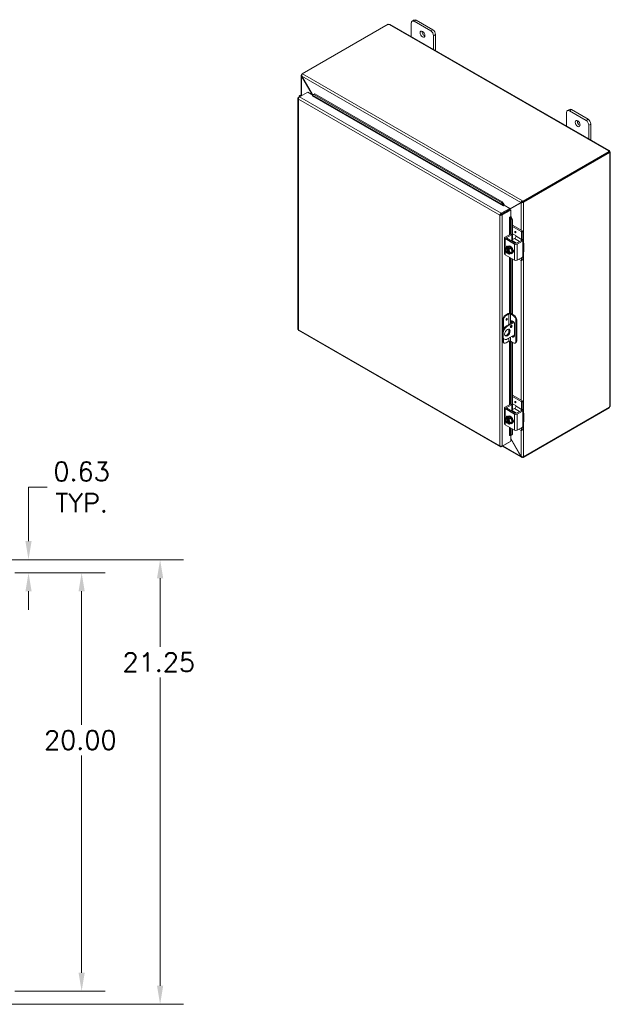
# Model space of a CAD drawing. Header units: inches. Extents: x 3 to 148, y 2 to 95.
# Tile 8 of 8: x 120 to 148, y 48 to 95. Entities that reach past the tile are written whole.
import ezdxf

# ---------------------------------------------------------------- set-up
doc = ezdxf.new("R2010")
doc.units = ezdxf.units.IN
doc.header["$LTSCALE"] = 9
doc.header["$MEASUREMENT"] = 0
for name, color, linetype, lineweight in [('Dimension (ANSI)', 7, 'Continuous', 5), ('Visible (ANSI)', 7, 'Continuous', 5), ('Visible Narrow (ANSI)', 7, 'Continuous', 5)]:
    doc.layers.add(name, color=color, linetype=linetype, lineweight=lineweight)
doc.styles.add('ROMANS', font='romans.shx')
doc.dimstyles.new('Default (ANSI)', dxfattribs={"dimscale": 9, "dimtxt": 0.1, "dimasz": 0.098425, "dimexe": 0.125, "dimexo": 0.0625, "dimgap": 0.031496, "dimtad": 0, "dimtih": 1, "dimtoh": 1, "dimrnd": 1e-08, "dimzin": 0, "dimdsep": 46, "dimtxsty": 'ROMANS', "dimcen": 0.09, "dimdle": 0.393701, "dimclrd": 256, "dimclre": 256, "dimclrt": 256, "dimadec": 0, "dimazin": 0, "dimtfac": 1, "dimtofl": 0, "dimtmove": 0, "dimatfit": 3, "dimfxl": 1, "dimtolj": 1, "dimtzin": 0, "dimlwd": -1, "dimlwe": -1, "dimarcsym": 0})

# ---------------------------------------------------------------- blocks, each defined once
blk = doc.blocks.new('*D28')
at = {"layer": 'Defpoints', "color": 0, "transparency": 16777216}
for p in [(115.943, 69.516), (126.408, 69.516), (115.943, 48.266)]:
    blk.add_point(p, dxfattribs=at)
at = {"layer": 'Dimension (ANSI)', "transparency": 16777216}
for p, q in [((116.505, 69.516), (127.533, 69.516)), ((126.408, 68.63), (126.408, 65.347)), ((126.408, 49.152), (126.408, 63.88)), ((116.505, 48.266), (127.533, 48.266))]:
    blk.add_line(p, q, dxfattribs=at)
for points in [[(126.261, 68.63), (126.556, 68.63), (126.408, 69.516)], [(126.261, 49.152), (126.556, 49.152), (126.408, 48.266)]]:
    blk.add_solid(points, dxfattribs=at)
at = {"layer": 'Dimension (ANSI)', "transparency": 16777216, "insert": (124.608, 65.064), "char_height": 0.9, "attachment_point": 1, "style": 'ROMANS'}
blk.add_mtext('\\A1;21.25', dxfattribs=at)
blk = doc.blocks.new('*D29')
at = {"layer": 'Defpoints', "color": 0, "transparency": 16777216}
for p in [(115.943, 69.516), (118.906, 68.891), (120.117, 68.891)]:
    blk.add_point(p, dxfattribs=at)
at = {"layer": 'Dimension (ANSI)', "transparency": 16777216}
for p, q in [((120.117, 70.402), (120.117, 72.98)), ((120.117, 72.98), (121.002, 72.98)), ((116.505, 69.516), (121.242, 69.516)), ((119.468, 68.891), (121.242, 68.891)), ((120.117, 68.005), (120.117, 67.119))]:
    blk.add_line(p, q, dxfattribs=at)
for points in [[(119.969, 70.402), (120.264, 70.402), (120.117, 69.516)], [(119.969, 68.005), (120.264, 68.005), (120.117, 68.891)]]:
    blk.add_solid(points, dxfattribs=at)
at = {"layer": 'Dimension (ANSI)', "transparency": 16777216, "insert": (122.657, 72.98), "char_height": 0.9, "attachment_point": 5, "style": 'ROMANS'}
blk.add_mtext('\\A1;0.63{\\PTYP.}', dxfattribs=at)
blk = doc.blocks.new('*D32')
at = {"layer": 'Defpoints', "color": 0, "transparency": 16777216}
for p in [(118.906, 68.891), (122.657, 68.891), (118.906, 48.891)]:
    blk.add_point(p, dxfattribs=at)
at = {"layer": 'Dimension (ANSI)', "transparency": 16777216}
for p, q in [((119.468, 68.891), (123.782, 68.891)), ((122.657, 68.005), (122.657, 61.625)), ((122.657, 49.777), (122.657, 60.158)), ((119.468, 48.891), (123.782, 48.891))]:
    blk.add_line(p, q, dxfattribs=at)
for points in [[(122.51, 68.005), (122.805, 68.005), (122.657, 68.891)], [(122.51, 49.777), (122.805, 49.777), (122.657, 48.891)]]:
    blk.add_solid(points, dxfattribs=at)
at = {"layer": 'Dimension (ANSI)', "transparency": 16777216, "insert": (120.857, 61.341), "char_height": 0.9, "attachment_point": 1, "style": 'ROMANS'}
blk.add_mtext('\\A1;20.00', dxfattribs=at)

msp = doc.modelspace()

# ---------------------------------------------------------------- linework, layer by layer
at = {"layer": 'Visible (ANSI)'}
for p, q in [((133.194, 92.743), (137.313, 95.115)), ((137.414, 95.097), (147.881, 89.07)), ((138.421, 94.517), (138.421, 95.168)), ((138.556, 95.309), (138.46, 95.254)), ((138.554, 95.245), (139.349, 94.787)), ((139.445, 94.842), (138.649, 95.3)), ((139.578, 93.851), (139.578, 94.612)), ((139.482, 94.557), (139.482, 93.906)), ((133.194, 92.717), (133.174, 92.706)), ((133.174, 92.706), (133.19, 92.697)), ((133.174, 92.702), (133.174, 92.706)), ((133.194, 92.743), (133.219, 92.728)), ((133.194, 92.703), (133.194, 92.743)), ((133.151, 91.713), (133.151, 92.664)), ((133.18, 92.622), (133.174, 92.619)), ((133.174, 92.619), (133.677, 91.748)), ((133.688, 91.741), (133.18, 92.622)), ((133.068, 91.629), (133.476, 91.864)), ((133.476, 91.864), (133.718, 91.724)), ((133.806, 91.778), (133.74, 91.742)), ((133.767, 91.748), (133.806, 91.778)), ((142.771, 86.616), (133.806, 91.778)), ((133, 91.564), (133, 80.529)), ((133.023, 91.602), (133.067, 91.628)), ((133.038, 91.593), (133.023, 91.602)), ((133.061, 91.659), (133.061, 91.625)), ((133.203, 91.707), (133.185, 91.71)), ((133.685, 91.679), (133.687, 91.68)), ((133.685, 91.679), (133.685, 91.679)), ((133.685, 91.679), (133.685, 91.679)), ((133.701, 91.712), (133.767, 91.748)), ((133.74, 91.742), (133.701, 91.712)), ((133.701, 91.712), (133.702, 91.711)), ((142.732, 86.586), (133.767, 91.748)), ((145.846, 90.241), (145.846, 90.892)), ((145.981, 91.033), (145.885, 90.978)), ((145.979, 90.969), (146.774, 90.511)), ((146.87, 90.566), (146.074, 91.024)), ((146.907, 90.281), (146.907, 89.631)), ((147.002, 89.576), (147.002, 90.336)), ((147.88, 89.03), (143.761, 86.658)), ((147.88, 88.984), (143.761, 86.612)), ((143.781, 86.598), (147.898, 88.969)), ((147.849, 89.054), (147.849, 89.061)), ((147.898, 88.969), (147.876, 88.982)), ((147.88, 88.984), (147.88, 89.03)), ((147.905, 89.029), (147.88, 89.014)), ((147.885, 89.002), (147.88, 89)), ((147.912, 89.018), (147.885, 89.002)), ((147.912, 88.953), (147.905, 88.957)), ((147.935, 88.976), (147.935, 76.875)), ((142.771, 86.616), (142.732, 86.586)), ((142.732, 86.586), (142.826, 86.457)), ((142.864, 86.487), (142.771, 86.616)), ((143.131, 86.276), (143.702, 86.608)), ((143.663, 86.585), (143.131, 86.276)), ((143.702, 86.608), (143.663, 86.585)), ((143.708, 86.598), (143.669, 86.575)), ((143.735, 86.672), (143.761, 86.658)), ((143.761, 86.612), (143.735, 86.627)), ((143.741, 86.621), (143.744, 86.622)), ((143.741, 86.621), (143.781, 86.598)), ((143.741, 86.617), (143.741, 86.621)), ((143.761, 86.658), (143.761, 86.612)), ((143.781, 86.598), (143.781, 86.594)), ((143.131, 86.304), (142.722, 86.069)), ((142.722, 86.023), (143.131, 86.259)), ((142.728, 86.013), (143.136, 86.248)), ((142.767, 85.991), (143.176, 86.226)), ((142.809, 86.424), (142.81, 86.424)), ((142.81, 86.424), (142.809, 86.424)), ((142.866, 86.457), (142.81, 86.424)), ((142.826, 86.457), (142.864, 86.487)), ((142.826, 86.457), (142.826, 86.456)), ((142.865, 86.486), (142.864, 86.487)), ((142.866, 86.457), (143.131, 86.304)), ((143.131, 86.263), (143.669, 86.575)), ((143.131, 86.259), (143.131, 86.304)), ((143.136, 86.248), (143.176, 86.226)), ((143.176, 86.226), (143.176, 85.919)), ((142.695, 86.001), (142.656, 85.978)), ((142.703, 86.012), (142.703, 86.001)), ((142.722, 86.023), (142.722, 86.069)), ((142.728, 86.013), (142.767, 85.991)), ((142.743, 86.035), (142.743, 86.022)), ((143.12, 85.887), (143.176, 85.919)), ((143.12, 85.887), (143.12, 85.887)), ((143.12, 85.887), (143.12, 85.887)), ((143.202, 85.903), (143.156, 85.885)), ((143.156, 85.885), (143.221, 85.74)), ((143.156, 85.885), (143.156, 85.885)), ((143.202, 85.903), (143.201, 85.904)), ((143.266, 85.758), (143.202, 85.903)), ((143.221, 85.74), (143.266, 85.758)), ((143.221, 85.049), (143.221, 85.74)), ((143.266, 84.809), (143.266, 85.758)), ((143.732, 85.231), (143.266, 85.499)), ((143.677, 85.199), (143.266, 85.435)), ((143.748, 85.203), (143.748, 84.877)), ((142.879, 84.897), (142.879, 84.131)), ((142.907, 84.935), (143.156, 85.079)), ((143.354, 84.601), (142.907, 84.859)), ((142.984, 84.916), (143.211, 85.047)), ((143.387, 84.646), (142.984, 84.878)), ((143.167, 85.08), (143.222, 85.048)), ((143.361, 84.864), (143.217, 84.781)), ((143.227, 85.038), (143.227, 84.786)), ((143.266, 85.09), (143.411, 85.006)), ((143.427, 84.979), (143.427, 84.979)), ((143.681, 84.777), (143.454, 84.646)), ((143.736, 84.745), (143.487, 84.601)), ((143.692, 84.826), (143.692, 85.171)), ((143.692, 84.778), (143.747, 84.746)), ((143.752, 84.736), (143.752, 84.605)), ((143.07, 84.466), (142.982, 84.415)), ((143.007, 84.36), (143.007, 84.384)), ((143.017, 84.366), (143.007, 84.36)), ((143.009, 84.387), (143.061, 84.417)), ((143.017, 84.188), (143.017, 84.366)), ((143.03, 84.487), (143.057, 84.502)), ((143.031, 84.49), (143.034, 84.489)), ((143.047, 84.361), (143.047, 84.337)), ((143.1, 84.394), (143.048, 84.364)), ((143.057, 84.328), (143.057, 84.165)), ((143.061, 84.417), (143.061, 84.371)), ((143.061, 84.417), (143.1, 84.394)), ((143.07, 84.466), (143.185, 84.4)), ((143.185, 84.4), (143.097, 84.349)), ((143.243, 84.252), (143.154, 84.201)), ((143.185, 84.4), (143.243, 84.252)), ((143.243, 84.252), (143.185, 84.17)), ((143.287, 84.301), (143.291, 84.304)), ((143.807, 84.62), (143.807, 84.274)), ((142.907, 84.093), (143.354, 83.835)), ((143.007, 84.182), (143.017, 84.188)), ((143.007, 84.159), (143.007, 84.182)), ((143.057, 84.185), (143.009, 84.157)), ((143.057, 84.165), (143.047, 84.159)), ((143.047, 84.159), (143.047, 84.136)), ((143.185, 84.17), (143.097, 84.119)), ((143.221, 81.266), (143.221, 83.912)), ((143.225, 84.149), (143.252, 84.164)), ((143.266, 81.24), (143.266, 83.885)), ((143.487, 83.835), (143.736, 83.978)), ((143.677, 83.819), (143.568, 83.882)), ((143.743, 83.85), (143.688, 83.818)), ((143.692, 83.828), (143.692, 83.953)), ((143.748, 83.991), (143.748, 83.86)), ((143.752, 84.137), (143.752, 84.006)), ((142.784, 80.975), (142.784, 80.424)), ((142.823, 80.952), (142.823, 80.53)), ((142.917, 81.204), (143.056, 81.285)), ((143.089, 81.258), (142.956, 81.182)), ((143.288, 81.182), (143.155, 81.258)), ((143.189, 81.285), (143.327, 81.205)), ((143.421, 80.952), (143.421, 79.956)), ((143.46, 80.975), (143.46, 79.979)), ((133.034, 80.47), (142.678, 74.916)), ((142.975, 80.699), (143.309, 80.891)), ((143.332, 80.859), (143.014, 80.676)), ((143.189, 80.822), (143.189, 80.875)), ((143.189, 80.675), (143.189, 80.708)), ((143.228, 80.898), (143.228, 80.844)), ((143.266, 80.866), (143.266, 80.926)), ((143.354, 80.78), (143.354, 80.205)), ((142.776, 80.354), (142.776, 80.201)), ((142.784, 80.141), (142.784, 79.978)), ((142.815, 80.332), (142.815, 80.178)), ((142.823, 80.079), (142.823, 79.956)), ((142.835, 80.072), (142.874, 80.049)), ((143.014, 80.063), (143.354, 80.259)), ((142.823, 79.892), (142.862, 79.87)), ((142.956, 79.879), (143.089, 79.955)), ((143.155, 79.955), (143.288, 79.879)), ((143.221, 76.925), (143.221, 79.918)), ((143.266, 76.685), (143.266, 79.892)), ((143.382, 79.87), (143.421, 79.892)), ((143.732, 77.106), (143.266, 77.374)), ((143.677, 77.075), (143.266, 77.311)), ((142.879, 76.773), (142.879, 76.006)), ((142.907, 76.811), (143.156, 76.955)), ((143.354, 76.477), (142.907, 76.735)), ((142.984, 76.792), (143.211, 76.923)), ((143.387, 76.521), (142.984, 76.754)), ((143.167, 76.956), (143.222, 76.924)), ((143.361, 76.739), (143.217, 76.656)), ((143.227, 76.914), (143.227, 76.662)), ((143.266, 76.966), (143.411, 76.882)), ((143.427, 76.854), (143.427, 76.854)), ((143.692, 76.701), (143.692, 77.047)), ((143.748, 77.079), (143.748, 76.752)), ((143.761, 74.395), (147.88, 76.767)), ((147.898, 76.803), (143.781, 74.432)), ((147.88, 76.767), (147.88, 76.792)), ((143.07, 76.342), (142.982, 76.291)), ((143.007, 76.236), (143.007, 76.26)), ((143.017, 76.242), (143.007, 76.236)), ((143.009, 76.263), (143.061, 76.293)), ((143.017, 76.064), (143.017, 76.242)), ((143.03, 76.363), (143.057, 76.378)), ((143.031, 76.366), (143.034, 76.364)), ((143.047, 76.237), (143.047, 76.213)), ((143.1, 76.27), (143.048, 76.24)), ((143.061, 76.293), (143.061, 76.247)), ((143.061, 76.293), (143.1, 76.27)), ((143.07, 76.342), (143.185, 76.275)), ((143.185, 76.275), (143.097, 76.224)), ((143.185, 76.275), (143.243, 76.127)), ((143.681, 76.652), (143.454, 76.521)), ((143.736, 76.62), (143.487, 76.477)), ((143.692, 76.653), (143.747, 76.622)), ((143.752, 76.611), (143.752, 76.48)), ((143.807, 76.495), (143.807, 76.15)), ((142.907, 75.968), (143.354, 75.71)), ((143.007, 76.058), (143.017, 76.064)), ((143.007, 76.034), (143.007, 76.058)), ((143.057, 76.061), (143.009, 76.033)), ((143.057, 76.041), (143.047, 76.035)), ((143.047, 76.035), (143.047, 76.011)), ((143.057, 76.203), (143.057, 76.041)), ((143.185, 76.046), (143.097, 75.995)), ((143.243, 76.127), (143.154, 76.076)), ((143.243, 76.127), (143.185, 76.046)), ((143.221, 75.489), (143.221, 75.787)), ((143.225, 76.025), (143.252, 76.04)), ((143.287, 76.177), (143.291, 76.179)), ((143.487, 75.71), (143.736, 75.854)), ((143.692, 75.704), (143.692, 75.829)), ((143.748, 75.867), (143.748, 75.736)), ((143.752, 76.012), (143.752, 75.882)), ((143.122, 75.454), (143.12, 75.452)), ((143.12, 75.453), (143.12, 75.453)), ((143.12, 75.452), (143.12, 75.453)), ((143.221, 75.489), (143.156, 75.45)), ((143.156, 75.45), (143.202, 75.469)), ((143.156, 75.45), (143.156, 75.451)), ((143.176, 75.458), (143.176, 75.178)), ((143.669, 74.455), (143.176, 75.309)), ((143.176, 75.295), (143.663, 74.451)), ((143.202, 75.469), (143.266, 75.508)), ((143.266, 75.508), (143.221, 75.489)), ((143.266, 75.508), (143.266, 75.761)), ((143.677, 75.695), (143.568, 75.757)), ((143.743, 75.726), (143.688, 75.694)), ((142.722, 74.917), (143.131, 75.152)), ((142.722, 74.935), (142.722, 74.917)), ((143.691, 74.408), (142.765, 74.941)), ((143.176, 75.178), (142.767, 74.943)), ((143.131, 75.152), (143.131, 75.152)), ((143.669, 74.455), (143.663, 74.451)), ((143.761, 74.395), (143.735, 74.409)), ((143.761, 74.428), (143.761, 74.395)), ((143.781, 74.432), (143.777, 74.434)), ((143.781, 74.435), (143.781, 74.432))]:
    msp.add_line(p, q, dxfattribs=at)
for centre in [(143.168, 84.341), (143.168, 76.217)]:
    msp.add_arc(centre, 0.244, 205.3741, 224.9264, dxfattribs=at)
for centre, major_axis, ratio, start_param, end_param in [((137.361, 95.127), (-0.0525, 0), 0.575862, 0.418537, 1.692142), ((138.554, 95.091), (-0.094, 0.162), 0.578093, 5.499721, 7.070517), ((138.649, 95.146), (-0.094, 0.162), 0.578093, 5.499721, 6.283185), ((139.047, 94.687), (0.082, -0.142), 0.578093, 3.760399, 5.664379), ((139.349, 94.633), (0.094, -0.162), 0.578093, 0.787332, 2.358128), ((139.445, 94.688), (-0.094, 0.162), 0.578093, 3.928925, 5.499721), ((133.155, 91.659), (-0.0938, 0), 0.575862, 4.382788, 6.80612), ((133.155, 91.659), (-0.0469, 0), 0.575862, 4.472578, 6.522996), ((133.685, 91.698), (-0.0117, -0.0203), 0.578093, 0.783464, 2.528794), ((145.979, 90.816), (-0.094, 0.162), 0.578093, 5.499721, 7.070517), ((146.074, 90.871), (-0.094, 0.162), 0.578093, 5.499721, 6.283185), ((146.472, 90.412), (0.082, -0.142), 0.578093, 3.760399, 5.664379), ((146.774, 90.358), (0.094, -0.162), 0.578093, 0.787332, 2.358128), ((146.87, 90.413), (-0.094, 0.162), 0.578093, 3.928925, 5.499721), ((147.901, 89.057), (-0.0525, 0), 0.575862, 6.16184, 7.435444), ((147.934, 89), (-0.0262, -0.0455), 0.578093, 5.739572, 6.402597), ((147.934, 89.038), (0.0262, -0.0455), 0.578093, 4.592977, 4.835668), ((143.719, 86.617), (0.0234, 0.0135), 0.001672, 0.784431, 2.355228), ((143.725, 86.607), (-0.0234, -0.0135), 0.001672, 3.926024, 5.49682), ((142.81, 86.444), (-0.0117, -0.0203), 0.578093, 0.783464, 2.528794), ((142.81, 86.444), (0.0394, 0.0684), 0.578093, 5.192413, 5.670386), ((143.136, 85.877), (-0.0234, 0), 0.575862, 3.752458, 5.497787), ((143.136, 85.877), (-0.0789, 0), 0.575862, 3.752458, 4.230446), ((143.677, 85.18), (0.0112, -0.0195), 0.578093, 0.787332, 2.358128), ((143.732, 85.212), (-0.0112, 0.0195), 0.578093, 3.928925, 5.499721), ((142.973, 84.897), (-0.0938, 0), 0.575862, 5.497787, 7.068583), ((143.017, 84.897), (-0.0469, 0), 0.575862, 5.497787, 7.068583), ((143.156, 85.061), (0.0112, 0.0195), 0.578093, 0, 0.783464), ((143.217, 84.742), (-0.0234, -0.0406), 0.578093, 3.925057, 4.687696), ((143.211, 85.029), (0.0112, 0.0195), 0.578093, 5.495853, 7.06665), ((143.361, 84.94), (-0.0468, -0.0812), 0.578093, 0.783464, 2.354261), ((143.411, 84.988), (-0.0112, 0.0195), 0.578093, 3.928925, 5.499721), ((143.626, 84.788), (0.0468, 0.0812), 0.578093, 4.907425, 5.495853), ((143.681, 84.758), (0.0112, 0.0195), 0.578093, 0, 0.783464), ((143.615, 84.8), (-0.094, -0.162), 0.578093, 1.671839, 2.354261), ((143.736, 84.726), (0.0112, 0.0195), 0.578093, 5.495853, 7.06665), ((143.027, 84.26), (-0.07, 0.122), 0.578093, 0.263733, 1.310931), ((143.081, 84.448), (-0.155, -0.125), 0.212712, 5.650103, 6.070637), ((143.081, 84.333), (-0.018, 0.198), 0.788574, 1.49819, 1.918725), ((143.081, 84.448), (0.155, 0.125), 0.212712, 2.087976, 2.50851), ((143.027, 84.26), (-0.07, 0.122), 0.578093, 5.701079, 6.546918), ((143.027, 84.26), (0.07, -0.122), 0.578093, 4.452523, 5.298363), ((143.081, 84.333), (-0.018, 0.198), 0.788574, 1.918725, 2.006044), ((143.027, 84.26), (-0.0561, 0.0975), 0.578093, 5.752401, 8.388633), ((143.031, 84.404), (-0.0526, 0.0913), 0.578093, 5.499721, 7.591963), ((143.037, 84.266), (-0.0561, 0.0975), 0.578093, 0.089514, 2.105448), ((143.168, 84.456), (-0.199, 0), 0.575862, 0.364864, 0.643501), ((143.128, 84.318), (-0.097, 0.169), 0.578093, 2.506064, 6.918714), ((143.148, 84.352), (0.121, 0.21), 0.578093, 1.734011, 1.74837), ((143.086, 84.436), (0.0526, -0.0913), 0.578093, 3.691257, 4.017379), ((143.187, 84.329), (-0.121, -0.21), 0.578093, 4.875604, 4.889962), ((143.027, 84.26), (-0.07, 0.122), 0.578093, 4.452523, 5.298363), ((143.027, 84.26), (0.0561, -0.0975), 0.578093, 5.752401, 8.388633), ((143.168, 84.456), (0.199, 0), 0.575862, 4.068888, 4.347525), ((143.154, 84.333), (-0.097, 0.169), 0.578093, 3.141593, 6.283185), ((143.254, 84.349), (0.018, -0.198), 0.788574, 4.639783, 5.060317), ((143.027, 84.26), (0.07, -0.122), 0.578093, 0.263733, 1.310931), ((143.254, 84.349), (0.018, -0.198), 0.788574, 5.060317, 5.480852), ((143.23, 84.29), (0.0526, -0.0913), 0.578093, 6.258597, 7.882437), ((143.285, 84.321), (0.0526, -0.0913), 0.578093, 5.577584, 5.733521), ((143.42, 84.639), (-0.0937, 0), 0.575862, 0.785398, 2.356194), ((143.42, 84.665), (0.0469, 0), 0.575862, 3.926991, 5.497787), ((143.619, 84.62), (0.188, 0), 0.575862, 5.909304, 7.068583), ((143.619, 84.274), (0.187, 0), 0.575862, 5.909304, 6.283185), ((142.973, 84.131), (-0.0937, 0), 0.575862, 0, 0.785398), ((143.168, 84.226), (-0.199, 0), 0.575862, 0.521372, 0.643501), ((143.148, 84.352), (-0.121, -0.21), 0.578093, 6.101745, 6.116103), ((143.027, 84.26), (0.07, -0.122), 0.578093, 5.701079, 6.546918), ((143.187, 84.329), (-0.121, -0.21), 0.578093, 6.101745, 6.116103), ((143.168, 84.226), (-0.199, 0), 0.575862, 0.927295, 1.205932), ((143.037, 84.266), (0.0561, -0.0975), 0.578093, 5.752401, 6.193672), ((143.254, 84.234), (-0.155, -0.125), 0.212712, 5.650103, 6.070637), ((143.254, 84.234), (-0.155, -0.125), 0.212712, 5.229568, 5.650103), ((143.42, 83.873), (0.0937, 0), 0.575862, 3.926991, 5.497787), ((143.677, 83.838), (0.0112, -0.0195), 0.578093, 5.499721, 7.070517), ((143.736, 83.997), (-0.0112, -0.0195), 0.578093, 0.783464, 2.354261), ((143.732, 83.869), (0.0112, -0.0195), 0.578093, 0, 0.787332), ((142.917, 81.051), (-0.094, -0.162), 0.578093, 3.925057, 5.495853), ((142.956, 81.028), (0.094, 0.162), 0.578093, 0.783464, 2.354261), ((143.122, 81.246), (0.0937, 0), 0.575862, 0.785398, 2.356194), ((143.122, 81.239), (-0.0469, 0), 0.575862, 3.926991, 5.497787), ((143.288, 81.029), (0.094, -0.162), 0.578093, 0.787332, 2.358128), ((143.327, 81.051), (-0.094, 0.162), 0.578093, 3.928925, 5.499721), ((142.975, 80.469), (-0.14, -0.244), 0.578093, 3.925057, 5.495853), ((143.014, 80.446), (0.14, 0.244), 0.578093, 0.783464, 2.354261), ((142.975, 80.392), (-0.094, -0.162), 0.578093, 0.21045, 2.931143), ((143.157, 80.688), (0.0292, 0.0508), 0.578093, 3.874044, 5.550734), ((143.271, 80.827), (-0.058, 0.102), 0.578093, 3.928925, 7.070517), ((143.311, 80.85), (-0.058, 0.102), 0.578093, 0.340799, 0.787332), ((142.975, 80.315), (-0.14, -0.244), 0.578093, 5.495853, 6.283185), ((143.014, 80.293), (-0.14, -0.244), 0.578093, 5.495853, 7.06665), ((143.271, 80.253), (0.058, -0.102), 0.578093, 5.026008, 7.070517), ((143.311, 80.275), (0.058, -0.102), 0.578093, 5.026008, 5.942386), ((142.917, 80.055), (-0.094, -0.162), 0.578093, 5.495853, 6.283185), ((142.956, 80.032), (-0.094, -0.162), 0.578093, 5.495853, 7.06665), ((143.122, 79.936), (0.0469, 0), 0.575862, 0.785398, 2.356194), ((143.288, 80.032), (0.094, -0.162), 0.578093, 5.499721, 7.070517), ((143.327, 80.055), (0.094, -0.162), 0.578093, 0, 0.787332), ((142.973, 76.773), (-0.0938, 0), 0.575862, 5.497787, 7.068583), ((143.017, 76.773), (-0.0469, 0), 0.575862, 5.497787, 7.068583), ((143.156, 76.936), (0.0112, 0.0195), 0.578093, 0, 0.783464), ((143.211, 76.904), (0.0112, 0.0195), 0.578093, 5.495853, 7.06665), ((143.361, 76.816), (-0.0468, -0.0812), 0.578093, 0.783464, 2.354261), ((143.411, 76.864), (-0.0112, 0.0195), 0.578093, 3.928925, 5.499721), ((143.677, 77.056), (0.0112, -0.0195), 0.578093, 0.787332, 2.358128), ((143.615, 76.676), (-0.094, -0.162), 0.578093, 1.671839, 2.354261), ((143.732, 77.088), (-0.0112, 0.0195), 0.578093, 3.928925, 5.499721), ((147.934, 76.813), (0.0262, 0.0455), 0.578093, 1.447517, 2.110542), ((143.027, 76.136), (-0.07, 0.122), 0.578093, 0.263733, 1.310931), ((143.081, 76.324), (-0.155, -0.125), 0.212712, 5.650103, 6.070637), ((143.081, 76.324), (0.155, 0.125), 0.212712, 2.087976, 2.50851), ((143.027, 76.136), (-0.07, 0.122), 0.578093, 5.701079, 6.546918), ((143.027, 76.136), (-0.0561, 0.0975), 0.578093, 5.752401, 8.388633), ((143.031, 76.28), (-0.0526, 0.0913), 0.578093, 5.499721, 7.591963), ((143.037, 76.141), (-0.0561, 0.0975), 0.578093, 0.089514, 2.105448), ((143.168, 76.331), (-0.199, 0), 0.575862, 0.364864, 0.643501), ((143.128, 76.194), (-0.097, 0.169), 0.578093, 2.506064, 6.918714), ((143.148, 76.228), (0.121, 0.21), 0.578093, 1.734011, 1.74837), ((143.086, 76.312), (0.0526, -0.0913), 0.578093, 3.691257, 4.017379), ((143.187, 76.205), (-0.121, -0.21), 0.578093, 4.875604, 4.889962), ((143.027, 76.136), (-0.07, 0.122), 0.578093, 4.452523, 5.298363), ((143.168, 76.331), (0.199, 0), 0.575862, 4.068888, 4.347525), ((143.154, 76.209), (-0.097, 0.169), 0.578093, 3.141593, 6.283185), ((143.217, 76.618), (-0.0234, -0.0406), 0.578093, 3.925057, 4.687696), ((143.42, 76.515), (-0.0937, 0), 0.575862, 0.785398, 2.356194), ((143.42, 76.54), (0.0469, 0), 0.575862, 3.926991, 5.497787), ((143.626, 76.663), (0.0468, 0.0812), 0.578093, 4.907425, 5.495853), ((143.681, 76.634), (0.0112, 0.0195), 0.578093, 0, 0.783464), ((143.736, 76.602), (0.0112, 0.0195), 0.578093, 5.495853, 7.06665), ((143.619, 76.495), (0.188, 0), 0.575862, 5.909304, 7.068583), ((142.973, 76.006), (-0.0937, 0), 0.575862, 0, 0.785398), ((143.081, 76.209), (-0.018, 0.198), 0.788574, 1.49819, 1.918725), ((143.027, 76.136), (0.07, -0.122), 0.578093, 4.452523, 5.298363), ((143.081, 76.209), (-0.018, 0.198), 0.788574, 1.918725, 2.006044), ((143.168, 76.102), (-0.199, 0), 0.575862, 0.521372, 0.643501), ((143.148, 76.228), (-0.121, -0.21), 0.578093, 6.101745, 6.116103), ((143.027, 76.136), (0.0561, -0.0975), 0.578093, 5.752401, 8.388633), ((143.027, 76.136), (0.07, -0.122), 0.578093, 5.701079, 6.546918), ((143.187, 76.205), (-0.121, -0.21), 0.578093, 6.101745, 6.116103), ((143.168, 76.102), (-0.199, 0), 0.575862, 0.927295, 1.205932), ((143.037, 76.141), (0.0561, -0.0975), 0.578093, 5.752401, 6.193672), ((143.254, 76.224), (0.018, -0.198), 0.788574, 4.639783, 5.060317), ((143.254, 76.109), (-0.155, -0.125), 0.212712, 5.650103, 6.070637), ((143.027, 76.136), (0.07, -0.122), 0.578093, 0.263733, 1.310931), ((143.254, 76.224), (0.018, -0.198), 0.788574, 5.060317, 5.480852), ((143.254, 76.109), (-0.155, -0.125), 0.212712, 5.229568, 5.650103), ((143.23, 76.165), (0.0526, -0.0913), 0.578093, 6.258597, 7.882437), ((143.285, 76.197), (0.0526, -0.0913), 0.578093, 5.577584, 5.733521), ((143.736, 75.872), (-0.0112, -0.0195), 0.578093, 0.783464, 2.354261), ((143.619, 76.15), (0.187, 0), 0.575862, 5.909304, 6.283185), ((143.136, 75.443), (-0.0234, 0), 0.575862, 3.752458, 5.497787), ((143.42, 75.749), (0.0937, 0), 0.575862, 3.926991, 5.497787), ((143.677, 75.713), (0.0112, -0.0195), 0.578093, 5.499721, 7.070517), ((143.732, 75.745), (0.0112, -0.0195), 0.578093, 0, 0.787332)]:
    msp.add_ellipse(centre, major_axis=major_axis, ratio=ratio, start_param=start_param, end_param=end_param, dxfattribs=at)
for centre, major_axis in [((138.952, 94.632), (-0.082, 0.142)), ((146.376, 90.357), (-0.082, 0.142)), ((143.394, 85.17), (-0.0206, 0.0357)), ((142.979, 81.003), (-0.0206, -0.0357)), ((143.014, 80.369), (-0.094, -0.162)), ((143.196, 80.666), (-0.0292, -0.0508)), ((143.394, 77.046), (-0.0206, 0.0357))]:
    msp.add_ellipse(centre, major_axis=major_axis, ratio=0.578093, dxfattribs=at)
for points, knots in [([(137.414, 95.097), (137.405, 95.102), (137.389, 95.102), (137.373, 95.099), (137.371, 95.098), (137.369, 95.098), (137.367, 95.097)], [0.0015174, 0.0015174, 0.0015174, 0.0015174, 0.5865749, 0.5865749, 0.5865749, 0.6640524, 0.6640524, 0.6640524, 0.6640524]), ([(133.18, 92.622), (133.174, 92.648), (133.179, 92.68), (133.193, 92.703), (133.2, 92.714), (133.209, 92.723), (133.219, 92.728)], [-1.570796, -1.570796, -1.570796, -1.570796, -0.520146, -0.520146, -0.520146, 0, 0, 0, 0]), ([(133.174, 92.702), (133.154, 92.691), (133.146, 92.67), (133.154, 92.649), (133.157, 92.638), (133.164, 92.628), (133.174, 92.619)], [0, 0, 0, 0, 1.050651, 1.050651, 1.050651, 1.570796, 1.570796, 1.570796, 1.570796]), ([(133.01, 91.591), (133, 91.579), (132.997, 91.564), (133.002, 91.55), (133.006, 91.541), (133.013, 91.533), (133.023, 91.526)], [-0.8395462, -0.8395462, -0.8395462, -0.8395462, -0.3275189, -0.3275189, -0.3275189, 0, 0, 0, 0]), ([(133.068, 91.629), (133.05, 91.616), (133.034, 91.59), (133.026, 91.564), (133.023, 91.551), (133.021, 91.537), (133.023, 91.526)], [-1, -1, -1, -1, -0.327519, -0.327519, -0.327519, 0, 0, 0, 0]), ([(147.849, 89.061), (147.856, 89.071), (147.868, 89.076), (147.879, 89.071), (147.89, 89.066), (147.898, 89.051), (147.903, 89.035), (147.904, 89.033), (147.905, 89.031), (147.905, 89.029)], [2.47754, 2.47754, 2.47754, 2.47754, 3.10268, 3.10268, 3.10268, 3.728168, 3.728168, 3.728168, 3.805645, 3.805645, 3.805645, 3.805645]), ([(147.912, 89.018), (147.923, 89.005), (147.934, 88.991), (147.935, 88.979), (147.936, 88.966), (147.927, 88.957), (147.916, 88.954), (147.914, 88.954), (147.913, 88.954), (147.912, 88.953)], [-2.234849, -2.234849, -2.234849, -2.234849, -1.609709, -1.609709, -1.609709, -0.984221, -0.984221, -0.984221, -0.906744, -0.906744, -0.906744, -0.906744]), ([(143.735, 86.672), (143.716, 86.661), (143.693, 86.639), (143.679, 86.617), (143.671, 86.606), (143.666, 86.595), (143.663, 86.585)], [0, 0, 0, 0, 1.050651, 1.050651, 1.050651, 1.570796, 1.570796, 1.570796, 1.570796]), ([(143.669, 86.575), (143.688, 86.571), (143.719, 86.573), (143.745, 86.58), (143.759, 86.584), (143.771, 86.589), (143.781, 86.594)], [-1.570796, -1.570796, -1.570796, -1.570796, -0.520146, -0.520146, -0.520146, 0, 0, 0, 0]), ([(142.722, 86.069), (142.699, 86.059), (142.677, 86.034), (142.665, 86.01), (142.66, 85.999), (142.657, 85.988), (142.656, 85.978)], [0, 0, 0, 0, 1.095058, 1.095058, 1.095058, 1.570796, 1.570796, 1.570796, 1.570796]), ([(142.656, 85.978), (142.676, 85.969), (142.708, 85.968), (142.735, 85.976), (142.741, 85.977), (142.747, 85.979), (142.752, 85.982)], [0, 0, 0, 0, 1.091717, 1.091717, 1.091717, 1.318756, 1.318756, 1.318756, 1.318756]), ([(142.695, 86.001), (142.698, 86.008), (142.709, 86.019), (142.72, 86.023), (142.721, 86.023), (142.722, 86.023), (142.722, 86.023)], [0, 0, 0, 0, 1.483475, 1.483475, 1.483475, 1.570796, 1.570796, 1.570796, 1.570796]), ([(142.695, 86.001), (142.703, 86), (142.718, 86.004), (142.727, 86.012), (142.727, 86.012), (142.728, 86.013), (142.728, 86.013)], [0, 0, 0, 0, 1.483475, 1.483475, 1.483475, 1.570796, 1.570796, 1.570796, 1.570796]), ([(143.794, 84.58), (143.79, 84.575), (143.786, 84.571), (143.776, 84.568), (143.771, 84.568), (143.762, 84.573), (143.759, 84.578), (143.753, 84.59), (143.752, 84.597), (143.752, 84.605)], [0.4353604, 0.4353604, 0.4353604, 0.4353604, 0.5345402, 0.5345402, 0.6337199, 0.6337199, 0.7295016, 0.7295016, 0.8252834, 0.8252834, 0.8252834, 0.8252834]), ([(143.752, 84.137), (143.752, 84.144), (143.753, 84.152), (143.757, 84.168), (143.76, 84.177), (143.768, 84.192), (143.772, 84.2), (143.781, 84.215), (143.785, 84.222), (143.79, 84.23), (143.792, 84.233), (143.794, 84.235)], [0, 0, 0, 0, 0.0855487, 0.0855487, 0.1710975, 0.1710975, 0.2580823, 0.2580823, 0.3450671, 0.3450671, 0.3884878, 0.3884878, 0.3884878, 0.3884878]), ([(133, 80.529), (133, 80.525), (133, 80.522), (133.002, 80.519), (133.006, 80.513), (133.013, 80.507), (133.023, 80.503)], [-0.5, -0.5, -0.5, -0.5, -0.3275189, -0.3275189, -0.3275189, 0, 0, 0, 0]), ([(133.034, 80.47), (133.031, 80.471), (133.028, 80.474), (133.026, 80.477), (133.023, 80.484), (133.021, 80.493), (133.023, 80.503)], [-0.501231, -0.501231, -0.501231, -0.501231, -0.3275189, -0.3275189, -0.3275189, 0, 0, 0, 0]), ([(147.912, 76.834), (147.923, 76.846), (147.934, 76.861), (147.935, 76.873), (147.935, 76.874), (147.935, 76.875), (147.935, 76.875)], [0.9067439, 0.9067439, 0.9067439, 0.9067439, 1.5318833, 1.5318833, 1.5318833, 1.5707963, 1.5707963, 1.5707963, 1.5707963]), ([(143.794, 76.456), (143.79, 76.451), (143.786, 76.447), (143.776, 76.443), (143.771, 76.444), (143.762, 76.449), (143.759, 76.453), (143.753, 76.465), (143.752, 76.473), (143.752, 76.48)], [0.4353604, 0.4353604, 0.4353604, 0.4353604, 0.5345402, 0.5345402, 0.6337199, 0.6337199, 0.7295016, 0.7295016, 0.8252834, 0.8252834, 0.8252834, 0.8252834]), ([(143.752, 76.012), (143.752, 76.019), (143.753, 76.027), (143.757, 76.044), (143.76, 76.052), (143.768, 76.068), (143.772, 76.076), (143.781, 76.091), (143.785, 76.097), (143.79, 76.106), (143.792, 76.108), (143.794, 76.111)], [0, 0, 0, 0, 0.0855487, 0.0855487, 0.1710975, 0.1710975, 0.2580823, 0.2580823, 0.3450671, 0.3450671, 0.3884878, 0.3884878, 0.3884878, 0.3884878]), ([(142.656, 74.956), (142.658, 74.931), (142.673, 74.913), (142.694, 74.911), (142.702, 74.91), (142.712, 74.912), (142.722, 74.917)], [0, 0, 0, 0, 1.095058, 1.095058, 1.095058, 1.570796, 1.570796, 1.570796, 1.570796]), ([(142.752, 74.938), (142.727, 74.933), (142.694, 74.936), (142.67, 74.947), (142.665, 74.95), (142.66, 74.952), (142.656, 74.956)], [0.25204, 0.25204, 0.25204, 0.25204, 1.343757, 1.343757, 1.343757, 1.570796, 1.570796, 1.570796, 1.570796]), ([(143.663, 74.451), (143.669, 74.425), (143.686, 74.406), (143.705, 74.403), (143.715, 74.401), (143.726, 74.404), (143.735, 74.409)], [-1.570796, -1.570796, -1.570796, -1.570796, -0.520146, -0.520146, -0.520146, 0, 0, 0, 0]), ([(143.781, 74.435), (143.761, 74.424), (143.731, 74.423), (143.704, 74.433), (143.691, 74.438), (143.679, 74.446), (143.669, 74.455)], [0, 0, 0, 0, 1.050651, 1.050651, 1.050651, 1.570796, 1.570796, 1.570796, 1.570796])]:
    msp.add_open_spline(points, degree=3, knots=knots, dxfattribs=at)
for points in [[(133.174, 92.702), (133.179, 92.699), (133.184, 92.697), (133.189, 92.694)], [(133.023, 91.602), (133.018, 91.599), (133.014, 91.595), (133.01, 91.591)], [(147.878, 88.981), (147.878, 88.982), (147.878, 88.982), (147.878, 88.983)], [(143.735, 86.672), (143.735, 86.657), (143.735, 86.642), (143.735, 86.627)], [(143.741, 86.617), (143.754, 86.609), (143.767, 86.602), (143.781, 86.594)], [(143.044, 86.195), (143.046, 86.201), (143.048, 86.206), (143.05, 86.212)], [(142.752, 85.982), (142.757, 85.984), (142.763, 85.987), (142.767, 85.991)], [(142.767, 74.943), (142.763, 74.941), (142.757, 74.939), (142.752, 74.938)], [(143.735, 74.426), (143.735, 74.421), (143.735, 74.415), (143.735, 74.409)]]:
    msp.add_open_spline(points, degree=3, dxfattribs=at)
at = {"layer": 'Visible Narrow (ANSI)'}
for p, q in [((147.849, 89.061), (137.367, 95.097)), ((138.554, 95.245), (138.649, 95.3)), ((139.445, 94.842), (139.349, 94.787)), ((139.482, 94.557), (139.578, 94.612)), ((133.219, 92.728), (143.735, 86.672)), ((133.174, 92.619), (133.174, 91.712)), ((143.663, 86.585), (133.18, 92.622)), ((142.656, 85.978), (133.023, 91.526)), ((133.023, 91.526), (133.023, 80.503)), ((133.068, 91.629), (142.722, 86.069)), ((142.81, 86.424), (133.685, 91.679)), ((133.702, 91.711), (142.826, 86.456)), ((145.979, 90.969), (146.074, 91.024)), ((146.87, 90.566), (146.774, 90.511)), ((146.907, 90.281), (147.002, 90.336)), ((147.912, 76.834), (147.912, 88.953)), ((143.781, 86.594), (143.781, 84.675)), ((142.81, 86.424), (142.81, 86.424)), ((142.826, 86.456), (142.865, 86.486)), ((142.994, 86.166), (142.982, 86.173)), ((143.051, 86.213), (143.051, 86.199)), ((143.669, 85.267), (143.669, 86.575)), ((142.656, 74.956), (142.656, 85.978)), ((142.767, 85.991), (142.767, 74.943)), ((143.12, 85.887), (143.12, 85.887)), ((143.12, 85.058), (143.12, 85.887)), ((143.201, 85.904), (143.156, 85.885)), ((143.156, 85.885), (143.156, 85.079)), ((143.732, 85.231), (143.677, 85.199)), ((143.692, 85.171), (143.748, 85.203)), ((142.907, 84.093), (142.907, 84.859)), ((142.984, 84.878), (142.984, 84.916)), ((143.156, 85.079), (143.211, 85.047)), ((143.453, 84.645), (143.217, 84.781)), ((143.361, 84.864), (143.597, 84.728)), ((143.692, 84.826), (143.427, 84.979)), ((143.681, 84.777), (143.736, 84.745)), ((143.303, 84.233), (143.292, 84.24)), ((143.354, 84.601), (143.354, 83.835)), ((143.487, 83.835), (143.487, 84.601)), ((143.752, 84.605), (143.752, 84.137)), ((143.794, 84.58), (143.752, 84.604)), ((143.12, 81.3), (143.12, 83.97)), ((143.156, 83.949), (143.156, 81.297)), ((143.669, 77.142), (143.669, 83.824)), ((143.748, 83.86), (143.692, 83.828)), ((143.781, 84.215), (143.781, 76.551)), ((142.784, 80.975), (142.823, 80.952)), ((142.956, 81.182), (142.917, 81.204)), ((143.089, 81.258), (143.089, 80.764)), ((143.155, 80.803), (143.155, 81.258)), ((143.327, 81.205), (143.288, 81.182)), ((143.421, 80.952), (143.46, 80.975)), ((133.023, 80.503), (142.656, 74.956)), ((143.014, 80.676), (142.975, 80.699)), ((143.089, 80.536), (143.089, 80.38)), ((143.155, 80.639), (143.155, 80.648)), ((143.189, 80.875), (143.228, 80.898)), ((142.776, 80.354), (142.815, 80.332)), ((142.815, 80.178), (142.776, 80.201)), ((143.089, 80.106), (143.089, 79.955)), ((143.155, 79.955), (143.155, 80.144)), ((142.823, 79.956), (142.784, 79.978)), ((143.12, 76.934), (143.12, 79.963)), ((143.156, 79.955), (143.156, 76.954)), ((143.46, 79.979), (143.421, 79.956)), ((142.907, 75.968), (142.907, 76.735)), ((142.984, 76.754), (142.984, 76.792)), ((143.156, 76.955), (143.211, 76.923)), ((143.361, 76.739), (143.597, 76.604)), ((143.692, 76.701), (143.427, 76.854)), ((143.732, 77.106), (143.677, 77.075)), ((143.692, 77.047), (143.748, 77.079)), ((143.453, 76.521), (143.217, 76.656)), ((143.354, 76.477), (143.354, 75.71)), ((143.487, 75.71), (143.487, 76.477)), ((143.681, 76.652), (143.736, 76.62)), ((143.794, 76.456), (143.752, 76.48)), ((143.752, 76.48), (143.752, 76.012)), ((143.12, 75.453), (143.12, 75.845)), ((143.156, 75.825), (143.156, 75.451)), ((143.303, 76.108), (143.292, 76.115)), ((143.781, 76.09), (143.781, 74.435)), ((143.669, 74.455), (143.669, 75.699)), ((143.748, 75.736), (143.692, 75.704)), ((142.788, 74.955), (143.663, 74.451))]:
    msp.add_line(p, q, dxfattribs=at)
for centre, major_axis, start_param, end_param in [((143.395, 85.171), (-0.0206, 0.0357), 0.025666, 3.115926), ((143.407, 85.178), (0.012, -0.0208), 2.800336, 6.624442), ((142.966, 81.011), (0.012, 0.0208), 2.800336, 6.624442), ((142.978, 81.004), (-0.0206, -0.0357), 0.025666, 3.115926), ((143.395, 77.046), (-0.0206, 0.0357), 0.025666, 3.115926), ((143.407, 77.053), (0.012, -0.0208), 2.800336, 6.624442)]:
    msp.add_ellipse(centre, major_axis=major_axis, ratio=0.578093, start_param=start_param, end_param=end_param, dxfattribs=at)
msp.add_open_spline([(133.01, 91.591), (133.017, 91.587), (133.024, 91.582), (133.031, 91.577)], degree=3, dxfattribs=at)
msp.add_open_spline([(142.695, 86.001), (142.697, 86.001), (142.699, 86.001), (142.703, 86), (142.705, 86), (142.71, 85.999), (142.713, 85.998), (142.721, 85.996), (142.726, 85.994), (142.738, 85.989), (142.745, 85.985), (142.752, 85.982)], degree=3, knots=[-0.2526887, -0.2526887, -0.2526887, -0.2526887, -0.2225922, -0.2225922, -0.194477, -0.194477, -0.1540087, -0.1540087, -0.0917254, -0.0917254, 0, 0, 0, 0], dxfattribs=at)

# ---------------------------------------------------------------- dimensions: what is measured, and where the dimension line sits
at = {"layer": 'Dimension (ANSI)'}
dim = msp.add_linear_dim(base=(120.116552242, 68.89110582), p1=(115.942786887, 69.51610582), p2=(118.905786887, 68.89110582), angle=90, text='<>{\\PTYP.}', dimstyle='Default (ANSI)', override={"dimdec": 2, "dimtp": 0, "dimtm": 0, "dimtdec": 2, "dimatfit": 1}, dxfattribs=at)
dim.commit()
dim.dimension.update_dxf_attribs({"geometry": '*D29', "text_midpoint": (122.657272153, 72.980261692), "dimtype": 160})
for base, p1, p2, angle, picture, middle in [((126.408, 69.516), (115.943, 48.266), (115.943, 69.516), 90, '*D28', (126.408, 64.614)), ((122.657, 68.891), (118.906, 48.891), (118.906, 68.891), 270, '*D32', (122.657, 60.891))]:
    dim = msp.add_linear_dim(base=base, p1=p1, p2=p2, angle=angle, dimstyle='Default (ANSI)', override={"dimdec": 2, "dimtp": 0, "dimtm": 0, "dimtdec": 2, "dimatfit": 1}, dxfattribs=at)
    dim.commit()
    dim.dimension.update_dxf_attribs({"geometry": picture, "text_midpoint": middle, "dimtype": 160})

doc.saveas('drawing.dxf')
